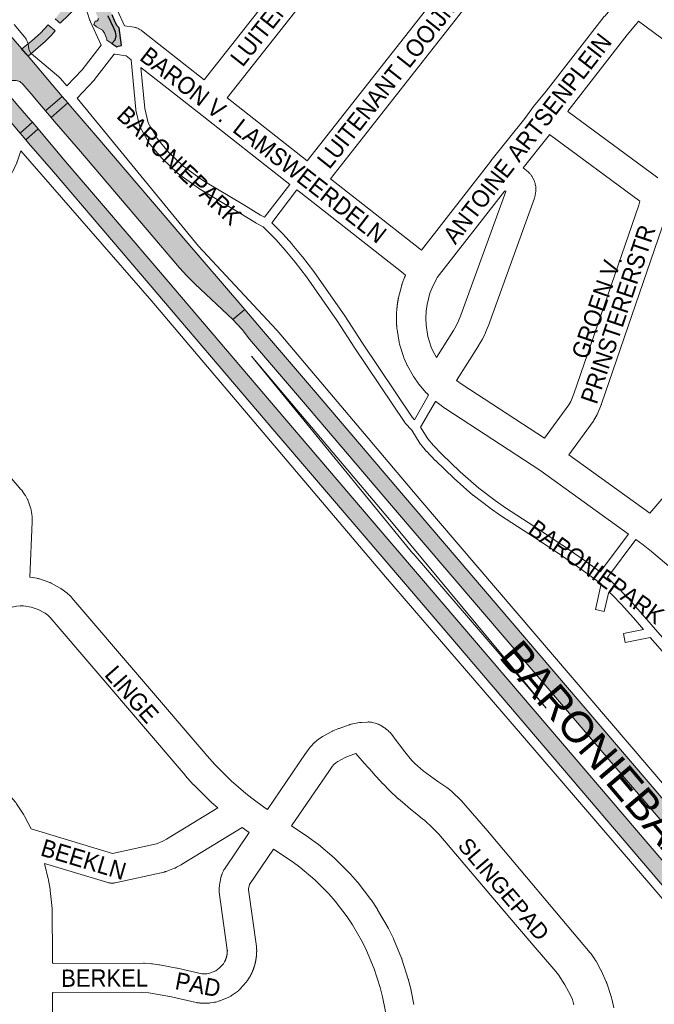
# Paper-space layout 'Layout1' of a CAD drawing. Header units: metres. Extents: x 123097 to 144122, y 392739 to 407589.
# Tile 139 of 256: x 131630 to 131912, y 395532 to 395970. Entities that reach past the tile are written whole.
import ezdxf
from ezdxf.enums import TextEntityAlignment as Align

# ---------------------------------------------------------------- set-up
doc = ezdxf.new("R2010")
doc.units = ezdxf.units.M
doc.header["$MEASUREMENT"] = 0
for name, color, linetype, lineweight in [('gs-anno-wegen algemeen tekst', 7, 'Continuous', 0), ('gs-knt-aanvullende hoofdweg', 7, 'Continuous', 0), ('gs-knt-fietspaden', 7, 'Continuous', 0), ('gs-knt-hoofdweg', 7, 'Continuous', 0), ('gs-knt-paden', 7, 'Continuous', 0), ('gs-knt-wegen algemeen', 7, 'Continuous', 0), ('gs-vlk-plantopografie wegen algemeen', 7, 'Continuous', 0), ('ir-ARC-asfalt-hoofdwegen-te inspecteren', 5, 'Continuous', 0), ('ir-ARC-fietspaden naastliggend- te inspecteren', 1, 'Continuous', 0)]:
    doc.layers.add(name, color=color, linetype=linetype, lineweight=lineweight)
doc.styles.add('Style-Arial', font='arial.ttf')

psp = doc.layouts.get("Layout1")

# ---------------------------------------------------------------- hatches: boundary and pattern name
at = {"layer": 'ir-ARC-asfalt-hoofdwegen-te inspecteren', "linetype": 'Continuous', "lineweight": 13}
for points in [[(131735.368, 396074.911), (131735.227, 396075.203), (131735.289, 396075.522), (131742.442, 396084.605), (131742.838, 396084.743), (131743.201, 396084.534), (131743.281, 396084.122), (131744.103, 396086.126), (131739.167, 396090.173), (131725.39, 396072.585), (131723.434, 396070.758), (131722.171, 396069.883), (131722.723, 396069.737), (131722.754, 396069.166), (131715.479, 396059.917), (131715.058, 396059.745), (131714.665, 396059.973), (131714.605, 396060.423), (131713.576, 396057.9), (131712.824, 396056.546), (131711.396, 396054.678), (131700.314, 396040.597), (131678.158, 396012.332), (131666.081, 395996.985), (131664.049, 395994.518), (131661.641, 395991.841), (131662.199, 395991.829), (131662.397, 395991.308), (131661.346, 395988.455), (131660.556, 395985.52), (131660.073, 395984.195), (131659.34, 395982.989), (131659.043, 395982.647), (131657.998, 395981.996), (131655.324, 395979.96), (131654.724, 395979.567), (131654.14, 395979.148), (131651.539, 395976.736), (131646.103, 395969.867), (131646.634, 395969.412), (131646.829, 395969.244), (131647.594, 395968.589), (131647.783, 395968.426), (131648.309, 395967.975), (131656.035, 395975.388), (131656.385, 395975.488), (131656.711, 395975.328), (131658.754, 395977.037), (131659.017, 395977.282), (131661.277, 395978.212), (131661.66, 395978.204), (131661.932, 395977.935), (131665.223, 395970.148), (131665.223, 395969.387), (131664.692, 395968.843), (131663.931, 395968.826), (131663.24, 395967.353), (131664.434, 395966.395), (131665.781, 395965.666), (131667.131, 395964.871), (131668.002, 395963.569), (131668.998, 395961.284), (131669.11, 395960.852), (131669.016, 395960.415), (131671.264, 395958.962), (131672.577, 395960.475), (131673.006, 395962.311), (131672.818, 395964.187), (131672.033, 395965.901), (131669.56, 395971.21), (131667.748, 395975.486), (131667.187, 395977.413), (131666.547, 395980.302), (131666.47, 395983.261), (131666.959, 395986.18), (131667.997, 395988.952), (131669.545, 395991.474), (131671.746, 395994.284), (131702.214, 396033.179), (131712.879, 396046.794), (131731.493, 396070.556), (131732.692, 396072.054), (131733.891, 396073.552), (131734.571, 396074.177)], [(131625.516, 395941.647), (131627.092, 395942.442), (131628.853, 395942.563), (131630.523, 395941.992), (131631.841, 395940.818), (131635.489, 395936.526), (131639.338, 395932.054), (131641.137, 395929.87), (131641.844, 395929.092), (131649.277, 395935.401), (131634.14, 395953.27), (131631.337, 395956.503), (131623.497, 395965.634), (131618.345, 395961.168), (131620.816, 395958.329), (131621.919, 395956.721), (131622.347, 395954.818), (131622.038, 395952.892), (131621.036, 395951.219), (131616.968, 395947.395), (131616.419, 395947.179), (131623.179, 395939.301), (131623.423, 395939.815)], [(131634.986, 395959.498), (131631.26, 395956.44), (131634.14, 395953.27), (131637.465, 395956.153), (131641.804, 395959.976), (131643.069, 395961.195), (131644.313, 395962.444), (131646.211, 395964.506), (131645.722, 395964.956), (131645.185, 395965.415), (131644.987, 395965.583), (131644.24, 395966.221), (131644.048, 395966.385), (131643.512, 395966.843), (131643.075, 395967.194), (131639.592, 395963.488), (131635.766, 395960.139)], [(131629.635, 395931.408), (131623.361, 395938.762), (131623.179, 395939.301), (131616.419, 395947.179), (131615.913, 395947.482), (131610.228, 395954.131), (131604.735, 395949.369), (131628.22, 395921.917), (131630.647, 395919.104), (131636.076, 395923.967), (131635.409, 395924.732)], [(131651.751, 395932.526), (131644.371, 395926.075), (131645.704, 395924.511), (131656.467, 395911.951), (131672.559, 395893.098), (131701.365, 395859.347), (131704.735, 395855.631), (131708.336, 395852.14), (131725.055, 395836.334), (131730.254, 395840.788), (131703.188, 395872.385), (131664.189, 395918.069), (131653.02, 395931.108)], [(131633.086, 395916.113), (131634.341, 395914.74), (131645.381, 395901.978), (131683.957, 395856.657), (131742.762, 395787.763), (131781.537, 395742.437), (131820.845, 395696.358), (131898.684, 395605.153), (131954.265, 395539.868), (131959.769, 395544.554), (131941.172, 395566.289), (131938.717, 395569.164), (131904.155, 395609.641), (131865.188, 395655.303), (131826.211, 395701.066), (131786.879, 395747.063), (131748.094, 395792.513), (131728.558, 395815.422), (131689.469, 395861.304), (131666.664, 395887.952), (131650.632, 395906.685), (131639.927, 395919.446), (131638.601, 395920.984)], [(131725.055, 395836.334), (131729.116, 395831.912), (131732.417, 395827.656), (131756.388, 395799.637), (131795.424, 395753.839), (131873.444, 395662.543), (131932.013, 395593.977), (131947.091, 395576.311), (131975.548, 395542.968), (132023.919, 395486.416), (132034.177, 395474.411), (132058.008, 395446.521), (132063.19, 395451.145), (132029.41, 395490.536), (131980.33, 395547.935), (131937.26, 395598.458), (131878.69, 395667.025), (131800.675, 395758.315), (131761.64, 395804.113), (131737.66, 395832.142), (131730.254, 395840.788)]]:
    psp.add_hatch(color=5, dxfattribs=at).paths.add_polyline_path(points, flags=0)
at = {"layer": 'ir-ARC-fietspaden naastliggend- te inspecteren', "linetype": 'Continuous', "lineweight": 30}
psp.add_hatch(color=1, dxfattribs=at).paths.add_polyline_path([(131669.545, 395991.474), (131667.997, 395988.952), (131666.959, 395986.18), (131666.47, 395983.261), (131666.547, 395980.302), (131667.187, 395977.413), (131667.748, 395975.486), (131669.56, 395971.21), (131672.033, 395965.901), (131672.818, 395964.187), (131673.006, 395962.311), (131672.577, 395960.475), (131671.264, 395958.962), (131673.512, 395957.509), (131674.104, 395957.755), (131675.583, 395958.08), (131674.601, 395965.823), (131673.578, 395966.912), (131672.868, 395968.227), (131672.792, 395968.44), (131671.421, 395971.702), (131669.249, 395976.871), (131668.91, 395977.952), (131668.664, 395979.045), (131668.502, 395980.154), (131668.357, 395981.655), (131668.332, 395983.163), (131668.491, 395984.673), (131668.801, 395986.16), (131669.163, 395987.225), (131669.631, 395988.247), (131670.158, 395989.234), (131670.758, 395990.179), (131673.813, 395994.12), (131677.253, 395998.534), (131678.999, 396000.775), (131728.943, 396064.457), (131731.341, 396067.472), (131733.826, 396070.684), (131734.994, 396071.919), (131736.359, 396072.933), (131737.829, 396073.869), (131739.18, 396074.969), (131739.656, 396075.43), (131738.339, 396076.636), (131737.324, 396075.751), (131735.977, 396074.814), (131735.656, 396074.761), (131735.368, 396074.911), (131734.571, 396074.177), (131733.891, 396073.552), (131732.692, 396072.054), (131731.493, 396070.556), (131712.879, 396046.794), (131702.214, 396033.179), (131671.746, 395994.284)], flags=0)

# ---------------------------------------------------------------- linework, layer by layer
at = {"layer": 'gs-knt-aanvullende hoofdweg', "color": 7, "linetype": 'Continuous', "flags": 128}
for points in [[(131584.107, 395674.952), (131628.436, 395622.198), (131628.638, 395621.946), (131628.83, 395621.686), (131629.01, 395621.417), (131632.173, 395616.479), (131632.338, 395616.208), (131632.492, 395615.93), (131635.472, 395610.275)], [(131641.419, 395594.891), (131643.116, 395588.049), (131643.178, 395587.78), (131643.229, 395587.509), (131643.916, 395583.498), (131643.958, 395583.224), (131643.99, 395582.948), (131644.768, 395574.848), (131644.792, 395574.525), (131644.792, 395574.512), (131644.801, 395574.201), (131644.802, 395574.176), (131644.998, 395553.293), (131644.998, 395553.211), (131644.994, 395550.581)], [(131644.971, 395537.557), (131644.974, 395435.827)]]:
    psp.add_lwpolyline(points, dxfattribs=at)
at = {"layer": 'gs-knt-fietspaden', "color": 7, "linetype": 'Continuous', "flags": 128}
for points in [[(131651.342, 395940.111), (131658.194, 395947.313), (131666.505, 395958.15)], [(131672.338, 395954.222), (131672.296, 395954.166), (131663.651, 395942.893), (131663.574, 395942.796), (131663.493, 395942.701), (131663.409, 395942.61), (131655.892, 395934.709)], [(131630.951, 395911.354), (131629.254, 395906.332), (131629.199, 395906.18), (131629.137, 395906.031), (131628.018, 395903.512), (131627.964, 395903.396), (131627.906, 395903.283), (131626.607, 395900.852), (131626.544, 395900.741), (131626.523, 395900.705), (131626.512, 395900.686), (131626.501, 395900.668), (131626.478, 395900.632), (131626.409, 395900.525), (131623.3, 395895.977), (131623.226, 395895.873), (131623.149, 395895.772), (131569.27, 395828.072)]]:
    psp.add_lwpolyline(points, dxfattribs=at)
at = {"layer": 'gs-knt-hoofdweg', "color": 7, "linetype": 'Continuous', "flags": 128}
for points in [[(131627.94, 395967.43), (131632.557, 395961.869), (131632.798, 395961.563), (131633.025, 395961.246), (131633.235, 395960.918), (131633.43, 395960.58), (131633.608, 395960.234), (131633.769, 395959.879), (131633.912, 395959.516), (131634.037, 395959.147), (131634.145, 395958.773), (131634.234, 395958.393), (131634.305, 395958.01), (131634.356, 395957.624), (131634.389, 395957.236), (131634.403, 395956.846), (131634.399, 395956.459), (131635.313, 395954.502), (131635.647, 395954.306), (131635.974, 395954.092), (131636.29, 395953.862), (131636.595, 395953.617), (131647.598, 395944.316), (131647.838, 395944.105), (131648.069, 395943.884), (131648.292, 395943.655), (131648.505, 395943.416), (131651.342, 395940.111)], [(131655.892, 395934.709), (131709.792, 395868.968), (131744.336, 395831.882), (131744.597, 395831.589), (131808.365, 395756.021), (131959.343, 395579.464), (132073.385, 395448.407), (132073.611, 395448.135), (132073.824, 395447.854), (132074.026, 395447.564), (132074.214, 395447.264), (132074.389, 395446.957), (132074.55, 395446.643), (132074.697, 395446.321), (132074.83, 395445.994), (132076.565, 395441.427)], [(132012.799, 395462.61), (131998.95, 395482.274), (131852.708, 395652.608), (131792.783, 395722.152), (131792.742, 395722.2), (131688.972, 395844.544), (131630.951, 395911.354)], [(131804.941, 395732.583), (131864.108, 395663.919), (131796.172, 395745.629), (131796.138, 395745.669), (131733.332, 395820.097), (131804.936, 395732.589), (131804.939, 395732.587), (131804.941, 395732.583)]]:
    psp.add_lwpolyline(points, dxfattribs=at)
at = {"layer": 'gs-knt-paden', "color": 7, "linetype": 'Continuous', "flags": 128}
psp.add_lwpolyline([(131917.921, 395686.533), (131910.239, 395695.245), (131899.092, 395693.007, -0.3704342), (131899.081, 395693.014), (131898.293, 395696.938, -0.3704369), (131898.301, 395696.949), (131907.203, 395698.736), (131902.722, 395703.91), (131897.271, 395710.096), (131893.549, 395713.928), (131891.828, 395715.541), (131889.834, 395706.751, -0.3690424), (131889.823, 395706.744), (131885.921, 395707.629, -0.369038), (131885.914, 395707.64), (131888.494, 395719.019), (131887.307, 395719.937), (131878.106, 395726.526), (131868.937, 395732.945), (131858.808, 395739.64), (131843.831, 395749.417), (131843.778, 395749.453), (131839.122, 395752.708), (131839.056, 395752.756), (131831.659, 395758.392), (131831.604, 395758.436), (131831.551, 395758.481), (131823.2, 395765.816), (131823.139, 395765.872), (131814.901, 395773.741), (131814.865, 395773.776), (131814.83, 395773.811), (131811.073, 395777.777), (131811.037, 395777.815), (131811.003, 395777.855), (131808.358, 395780.956), (131808.31, 395781.014), (131808.264, 395781.075), (131808.22, 395781.137), (131808.179, 395781.2), (131804.375, 395787.33), (131801.507, 395790.349), (131801.449, 395790.412), (131801.394, 395790.478), (131801.342, 395790.546), (131801.293, 395790.616), (131779.164, 395823.716), (131779.15, 395823.737), (131771.344, 395835.742), (131757.645, 395855.3), (131752.667, 395861.805), (131748.226, 395867.155), (131744.175, 395871.771), (131738.489, 395877.584), (131735.315, 395879.174), (131735.236, 395879.216), (131735.159, 395879.261), (131727.717, 395883.857), (131709.88, 395894.598), (131709.814, 395894.64), (131709.749, 395894.684), (131700.48, 395901.299), (131700.405, 395901.355), (131700.332, 395901.415), (131700.263, 395901.479), (131693.609, 395907.809), (131693.558, 395907.86), (131693.508, 395907.913), (131693.46, 395907.967), (131688.148, 395914.249), (131688.098, 395914.311), (131688.051, 395914.374), (131688.006, 395914.439), (131687.964, 395914.506), (131687.924, 395914.574), (131683.788, 395922.057), (131683.746, 395922.136), (131683.708, 395922.218), (131683.673, 395922.302), (131683.643, 395922.386), (131683.616, 395922.472), (131683.593, 395922.56), (131681.971, 395929.315), (131681.95, 395929.409), (131681.935, 395929.503), (131681.924, 395929.599), (131679.875, 395951.727)], format="xyb", dxfattribs=at)
for points in [[(131684.229, 395948.305), (131685.913, 395930.113), (131687.438, 395923.763), (131691.346, 395916.693), (131696.459, 395910.646), (131702.931, 395904.489), (131712.021, 395898.002), (131729.801, 395887.295), (131729.82, 395887.283), (131737.195, 395882.728)], [(131737.195, 395882.728), (131739.101, 395881.773), (131750.253, 395896.412)], [(131753.414, 395893.927), (131742.342, 395879.394), (131747.087, 395874.544), (131747.124, 395874.504), (131747.161, 395874.464), (131751.266, 395869.786), (131751.302, 395869.744), (131755.786, 395864.342), (131755.835, 395864.28), (131760.863, 395857.709), (131760.913, 395857.641), (131774.656, 395838.02), (131774.695, 395837.963), (131782.513, 395825.94), (131804.539, 395792.993), (131805.578, 395791.9), (131811.878, 395802.819)], [(131814.929, 395800.063), (131808.316, 395788.603), (131811.515, 395783.449), (131814.027, 395780.503), (131817.714, 395776.613), (131825.885, 395768.808), (131834.151, 395761.547), (131841.459, 395755.979), (131846.055, 395752.766), (131861.011, 395743.003), (131871.176, 395736.284), (131871.221, 395736.254), (131880.42, 395729.812), (131880.437, 395729.8), (131888.069, 395724.336), (131900.522, 395741.159)], [(131903.78, 395738.805), (131891.293, 395721.934), (131893.844, 395719.16), (131896.332, 395716.83), (131896.4, 395716.763), (131900.189, 395712.861), (131900.255, 395712.79), (131905.744, 395706.561), (131905.755, 395706.548), (131912.494, 395698.767), (131920.917, 395689.213), (131926.902, 395682.809), (131930.127, 395679.796), (131936.911, 395674.401), (131946.517, 395667.311), (131962.011, 395655.761), (131965.359, 395653.773), (131967.956, 395654.527), (131981.94, 395664.846)]]:
    psp.add_lwpolyline(points, dxfattribs=at)
at = {"layer": 'gs-knt-wegen algemeen', "color": 7, "linetype": 'Continuous', "flags": 128}
for points in [[(131712.312, 395942.79), (131798.223, 396051.959), (131798.417, 396052.193), (131798.621, 396052.418), (131798.761, 396052.559)], [(131809.163, 396044.375), (131808.078, 396043.428), (131722.548, 395934.745)], [(131758.018, 395906.869), (131844.346, 396016.856)], [(131854.593, 396008.824), (131768.263, 395898.834)], [(131666.505, 395958.15), (131661.854, 395968.539), (131661.763, 395968.754), (131661.679, 395968.971), (131661.603, 395969.192), (131659.526, 395975.601)], [(131808.761, 395867.125), (131839.465, 395906.728), (131839.526, 395906.805), (131839.53, 395906.81), (131854.607, 395925.621), (131858.926, 395931.531), (131858.969, 395931.586), (131859.057, 395931.7), (131859.131, 395931.796), (131859.19, 395931.867), (131864.091, 395937.724), (131889.802, 395970.863), (131889.996, 395971.101), (131893.877, 395975.643), (131894.798, 395976.852)], [(131673.881, 395973.539), (131676.928, 395966.731)], [(131676.928, 395966.731), (131681.151, 395966.148), (131681.458, 395966.098), (131681.762, 395966.033), (131682.063, 395965.954), (131682.359, 395965.861), (131682.651, 395965.754), (131682.938, 395965.633), (131683.218, 395965.498), (131683.491, 395965.351), (131683.757, 395965.19), (131684.015, 395965.017), (131684.265, 395964.831), (131685.248, 395964.064), (131712.312, 395942.79)], [(131905.018, 395968.782), (131904.123, 395967.608), (131904.011, 395967.464), (131903.894, 395967.324), (131899.994, 395962.76), (131874.304, 395929.647), (131874.153, 395929.46), (131873.614, 395928.816)], [(131964.449, 395924.973), (131905.018, 395968.782)], [(131679.875, 395951.727), (131677.631, 395953.49), (131672.61, 395954.184), (131672.338, 395954.222)], [(131750.253, 395896.412), (131709.381, 395928.534), (131684.229, 395948.305)], [(131722.548, 395934.745), (131758.018, 395906.869)], [(131873.614, 395928.816), (131913.593, 395899.292)], [(131865.577, 395918.566), (131865.033, 395917.821), (131864.857, 395917.592), (131853.765, 395903.753), (131855.978, 395901.983), (131856.2, 395901.797), (131856.413, 395901.602), (131856.618, 395901.398), (131856.813, 395901.184), (131856.998, 395900.962), (131857.173, 395900.733), (131857.339, 395900.495), (131857.493, 395900.251), (131857.636, 395900), (131858.533, 395898.343), (131858.668, 395898.081), (131858.79, 395897.813), (131858.9, 395897.54), (131858.998, 395897.261), (131859.083, 395896.979), (131859.155, 395896.693), (131859.215, 395896.405), (131859.384, 395895.472), (131859.43, 395895.182), (131859.462, 395894.89), (131859.482, 395894.596), (131859.488, 395894.302), (131859.481, 395894.008), (131859.461, 395893.718), (131859.461, 395893.715), (131859.46, 395893.711)], [(131863.298, 395783.743), (131874.102, 395798.486), (131874.937, 395799.964), (131876.377, 395803.354), (131905.088, 395887.139), (131905.655, 395888.969), (131865.577, 395918.566)], [(131768.263, 395898.834), (131807.953, 395867.775), (131808.023, 395867.72), (131808.761, 395867.125)], [(131801.674, 395856.116), (131799.894, 395857.549), (131755.105, 395892.598), (131755.094, 395892.607), (131753.414, 395893.927)], [(131815.333, 395819.596), (131822.884, 395831.522), (131824.138, 395833.665), (131825.183, 395835.782), (131826.186, 395838.256), (131846.081, 395893.227), (131845.705, 395893.527), (131815.666, 395854.985)], [(131859.46, 395893.711), (131859.427, 395893.423), (131859.17, 395891.557), (131859.127, 395891.286), (131859.073, 395891.018), (131859.007, 395890.752), (131858.93, 395890.489), (131858.842, 395890.23), (131838.386, 395833.708), (131838.298, 395833.478), (131837.159, 395830.669), (131837.065, 395830.45), (131836.964, 395830.234), (131835.712, 395827.697), (131835.606, 395827.492), (131835.494, 395827.292), (131834.066, 395824.85), (131833.946, 395824.653), (131824.26, 395809.358)], [(131909.979, 395750.389), (131923.26, 395765.793), (131925.44, 395768.832), (131926.14, 395770.153), (131926.897, 395771.968), (131957.554, 395856.797), (131957.6, 395856.917), (131957.683, 395857.124), (131957.745, 395857.268), (131961.292, 395865.107), (131961.416, 395865.365), (131961.55, 395865.617), (131965.934, 395873.403), (131966.064, 395873.623), (131966.202, 395873.838), (131967.775, 395876.181)], [(131811.878, 395802.819), (131811.185, 395803.507), (131811.009, 395803.691), (131810.967, 395803.736), (131810.838, 395803.881), (131807.58, 395807.67), (131807.383, 395807.91), (131807.198, 395808.159), (131805.541, 395810.506), (131805.413, 395810.694), (131805.293, 395810.885), (131805.179, 395811.081), (131802.373, 395816.093), (131802.266, 395816.292), (131802.165, 395816.495), (131802.072, 395816.702), (131800.937, 395819.342), (131800.851, 395819.551), (131800.773, 395819.764), (131800.702, 395819.979), (131798.996, 395825.463), (131798.913, 395825.753), (131798.844, 395826.047), (131798.788, 395826.344), (131797.859, 395832.012), (131797.826, 395832.236), (131797.801, 395832.46), (131797.788, 395832.598), (131797.776, 395832.737), (131797.764, 395832.875), (131797.753, 395833.013), (131797.742, 395833.152), (131797.731, 395833.29), (131797.721, 395833.429), (131797.711, 395833.567), (131797.702, 395833.706), (131797.692, 395833.844), (131797.684, 395833.983), (131797.676, 395834.121), (131797.668, 395834.26), (131797.66, 395834.399), (131797.653, 395834.537), (131797.647, 395834.676), (131797.64, 395834.815), (131797.634, 395834.953), (131797.629, 395835.092), (131797.624, 395835.231), (131797.619, 395835.369), (131797.615, 395835.508), (131797.611, 395835.647), (131797.608, 395835.786), (131797.605, 395835.925), (131797.602, 395836.063), (131797.6, 395836.202), (131797.598, 395836.341), (131797.597, 395836.48), (131797.596, 395836.619), (131797.595, 395836.882), (131797.595, 395836.899), (131797.596, 395837.173), (131797.598, 395837.449), (131797.602, 395837.726), (131797.608, 395838.002), (131797.615, 395838.279), (131797.624, 395838.555), (131797.634, 395838.832), (131797.646, 395839.108), (131797.66, 395839.384), (131797.675, 395839.66), (131797.692, 395839.936), (131797.71, 395840.212), (131797.73, 395840.488), (131797.752, 395840.764), (131797.775, 395841.039), (131797.8, 395841.315), (131797.814, 395841.467), (131797.828, 395841.605), (131797.842, 395841.743), (131797.856, 395841.881), (131797.871, 395842.018), (131797.886, 395842.156), (131797.901, 395842.294), (131797.917, 395842.431), (131797.933, 395842.569), (131797.95, 395842.706), (131797.967, 395842.843), (131797.984, 395842.981), (131798.002, 395843.118), (131798.02, 395843.255), (131798.039, 395843.392), (131798.058, 395843.529), (131798.077, 395843.667), (131798.097, 395843.804), (131798.117, 395843.941), (131798.138, 395844.077), (131798.159, 395844.214), (131798.18, 395844.351), (131798.202, 395844.488), (131798.224, 395844.624), (131798.247, 395844.761), (131798.27, 395844.897), (131798.293, 395845.034), (131798.317, 395845.17), (131798.341, 395845.307), (131798.366, 395845.443), (131798.391, 395845.579), (131798.416, 395845.715), (131798.462, 395845.936), (131798.515, 395846.156), (131799.964, 395851.713), (131800.025, 395851.931), (131800.093, 395852.147), (131800.169, 395852.36), (131801.18, 395855.05), (131801.264, 395855.261), (131801.354, 395855.468), (131801.452, 395855.673), (131801.674, 395856.116)], [(131815.664, 395854.981), (131815.381, 395854.414), (131813.248, 395850.151), (131812.477, 395848.098), (131811.173, 395843.099), (131810.758, 395840.044), (131810.615, 395836.965), (131810.746, 395833.885), (131811.563, 395828.898), (131813.033, 395824.172), (131813.9, 395822.157), (131815.333, 395819.596)], [(131815.666, 395854.985), (131815.664, 395854.981)], [(131815.666, 395854.985), (131815.664, 395854.981)], [(131824.26, 395809.358), (131826.742, 395807.533), (131863.298, 395783.743)], [(131900.522, 395741.159), (131861.225, 395769.558), (131819.484, 395796.722), (131819.329, 395796.826), (131819.178, 395796.934), (131815.069, 395799.956), (131814.929, 395800.063)], [(131603.447, 395793.141), (131630.976, 395760.964), (131631.136, 395760.769), (131631.289, 395760.567), (131632.589, 395758.784), (131632.759, 395758.54), (131632.918, 395758.288), (131633.064, 395758.029), (131633.861, 395756.545), (131633.993, 395756.287), (131634.112, 395756.023), (131634.22, 395755.754), (131634.316, 395755.48), (131635.357, 395752.282), (131635.441, 395752.005), (131635.512, 395751.725), (131635.57, 395751.441), (131635.616, 395751.156), (131635.846, 395749.487), (131635.876, 395749.23), (131635.896, 395748.972), (131635.906, 395748.714), (131635.936, 395747.03), (131635.936, 395746.837), (131635.931, 395746.645), (131634.911, 395721.998)], [(131874.034, 395776.366), (131909.979, 395750.389)], [(131981.94, 395664.846), (131953.398, 395696.245), (131949.409, 395700.375), (131944.543, 395704.8), (131910.755, 395733.456), (131907.057, 395736.437), (131903.78, 395738.805)], [(131634.911, 395721.998), (131638.019, 395721.532), (131638.306, 395721.482), (131638.591, 395721.42), (131638.873, 395721.344), (131639.15, 395721.257), (131643.379, 395719.818), (131643.652, 395719.718), (131643.92, 395719.606), (131644.183, 395719.482), (131644.441, 395719.347), (131648.346, 395717.179), (131648.597, 395717.032), (131648.842, 395716.874), (131649.079, 395716.705), (131650.868, 395715.37), (131650.871, 395715.368), (131650.873, 395715.366)], [(131650.873, 395715.366), (131651.101, 395715.188), (131651.322, 395714.998), (131652.988, 395713.506), (131653.198, 395713.309), (131653.4, 395713.102), (131653.592, 395712.887), (131713.638, 395642.62), (131717.022, 395638.844), (131724.284, 395631.607), (131730.758, 395625.99), (131733.416, 395623.883), (131739.206, 395619.649), (131740.302, 395618.898)], [(131718.329, 395619.536), (131715.582, 395621.92), (131715.415, 395622.07), (131715.253, 395622.226), (131707.702, 395629.751), (131707.573, 395629.882), (131707.449, 395630.017), (131703.891, 395633.987), (131703.79, 395634.103), (131643.976, 395704.099), (131642.851, 395705.107), (131641.644, 395706.008), (131638.631, 395707.68), (131635.509, 395708.743), (131632.102, 395709.254), (131630.598, 395709.276), (131629.06, 395709.16), (131625.693, 395708.442), (131622.505, 395707.133), (131621.268, 395706.42), (131618.961, 395704.71), (131607.104, 395694.58), (131584.107, 395674.952)], [(131740.302, 395618.898), (131757.166, 395643.691), (131757.35, 395643.947), (131758.875, 395645.971), (131759.023, 395646.16), (131759.179, 395646.344), (131760.309, 395647.634), (131760.46, 395647.801), (131760.618, 395647.962), (131760.781, 395648.119), (131762.2, 395649.433), (131762.419, 395649.626), (131762.646, 395649.81), (131762.882, 395649.984), (131764.38, 395651.036), (131764.608, 395651.189), (131764.843, 395651.333), (131765.084, 395651.466), (131768.973, 395653.517), (131769.19, 395653.627), (131769.41, 395653.728), (131771.645, 395654.701), (131771.873, 395654.795), (131772.104, 395654.88), (131776.683, 395656.473)], [(131776.683, 395656.473), (131776.687, 395656.475), (131776.691, 395656.476)], [(131776.683, 395656.473), (131776.687, 395656.475), (131776.691, 395656.476)], [(131776.691, 395656.476), (131776.825, 395656.52), (131776.967, 395656.565), (131777.13, 395656.61), (131777.273, 395656.648), (131777.568, 395656.714), (131781.21, 395657.432), (131781.496, 395657.482), (131781.784, 395657.519), (131782.074, 395657.543), (131784.803, 395657.709), (131785.102, 395657.72), (131785.402, 395657.718), (131785.702, 395657.701), (131786, 395657.671), (131786.297, 395657.628), (131786.591, 395657.57), (131786.882, 395657.499), (131788.79, 395656.988), (131789.063, 395656.909), (131789.333, 395656.817), (131789.598, 395656.714), (131789.858, 395656.6), (131790.113, 395656.474), (131790.363, 395656.337), (131790.606, 395656.189), (131792.303, 395655.107), (131792.551, 395654.941), (131792.79, 395654.764), (131793.022, 395654.576)], [(131793.022, 395654.576), (131794.028, 395653.72), (131794.224, 395653.546), (131794.413, 395653.364), (131794.595, 395653.175), (131794.769, 395652.978), (131795.97, 395651.565), (131796.093, 395651.417), (131796.211, 395651.265), (131801.376, 395644.404), (131803.756, 395641.439), (131804.52, 395640.492), (131805.708, 395639.325), (131809.498, 395636.097), (131816.024, 395631.308), (131819.898, 395628.69), (131820.157, 395628.506), (131820.406, 395628.309), (131822.239, 395626.791), (131822.453, 395626.605), (131822.658, 395626.411), (131826.098, 395623.016), (131826.267, 395622.842), (131826.43, 395622.662), (131837.137, 395610.387), (131837.209, 395610.303), (131883.567, 395555.285), (131883.755, 395555.051), (131883.932, 395554.808), (131885.824, 395552.089), (131885.952, 395551.898), (131886.073, 395551.703), (131886.187, 395551.503), (131888.199, 395547.837), (131888.317, 395547.612), (131888.425, 395547.383), (131890.664, 395542.425), (131890.757, 395542.207), (131890.843, 395541.986), (131890.921, 395541.761), (131893.008, 395535.346), (131893.086, 395535.087), (131893.153, 395534.825), (131894.102, 395530.8)], [(131779.646, 395643.719), (131776.617, 395642.665), (131774.832, 395641.888), (131771.524, 395640.143), (131770.724, 395639.581), (131769.876, 395638.796), (131769.128, 395637.943), (131767.843, 395636.237), (131751.078, 395611.59)], [(131635.472, 395610.275), (131671.664, 395599.394), (131691.186, 395603.693), (131693.997, 395604.771), (131695.521, 395605.637), (131718.329, 395619.536)], [(131729.142, 395610.879), (131702.212, 395594.467), (131702.041, 395594.367), (131700.004, 395593.209), (131699.789, 395593.091), (131699.569, 395592.982), (131699.345, 395592.882), (131699.117, 395592.789), (131695.392, 395591.361), (131695.164, 395591.279), (131694.932, 395591.205), (131694.698, 395591.139), (131694.462, 395591.082), (131672.811, 395586.314), (131672.516, 395586.256), (131672.218, 395586.212), (131671.918, 395586.182), (131671.618, 395586.165), (131671.317, 395586.163), (131671.016, 395586.174), (131670.716, 395586.199), (131670.417, 395586.238), (131670.121, 395586.291), (131669.827, 395586.358), (131669.537, 395586.438), (131641.419, 395594.891)], [(131732.259, 395608.626), (131729.142, 395610.879)], [(131751.078, 395611.59), (131758.667, 395606.486), (131758.903, 395606.32), (131762.626, 395603.569), (131762.793, 395603.441), (131762.957, 395603.307), (131770.03, 395597.335), (131770.241, 395597.149), (131770.443, 395596.954), (131776.975, 395590.394), (131777.121, 395590.242), (131777.262, 395590.086), (131780.309, 395586.601), (131780.445, 395586.44), (131780.576, 395586.275), (131786.205, 395578.926), (131786.331, 395578.756), (131786.451, 395578.582), (131789.022, 395574.732), (131789.136, 395574.555), (131789.244, 395574.374), (131793.876, 395566.359), (131793.979, 395566.175), (131794.076, 395565.988), (131796.128, 395561.837), (131796.218, 395561.647), (131796.302, 395561.454), (131799.859, 395552.907), (131799.962, 395552.646), (131800.053, 395552.38), (131802.859, 395543.558), (131802.919, 395543.357), (131802.973, 395543.153), (131804.088, 395538.66), (131804.157, 395538.351), (131805.358, 395532.258)], [(131644.994, 395550.581), (131645.626, 395550.563), (131685.316, 395550.656), (131685.59, 395550.651), (131685.863, 395550.634), (131688.899, 395550.385), (131689.087, 395550.367), (131689.274, 395550.344), (131692.217, 395549.929), (131692.497, 395549.884), (131700.204, 395548.455), (131700.449, 395548.405), (131711.292, 395545.96), (131711.559, 395545.922), (131713.495, 395545.93), (131714.261, 395546.043), (131715.128, 395546.286), (131717.47, 395547.306), (131718.998, 395548.361), (131720.783, 395550.408), (131721.347, 395551.268), (131721.385, 395551.343), (131721.423, 395551.418), (131721.461, 395551.495), (131721.498, 395551.571), (131721.535, 395551.648), (131721.57, 395551.724), (131721.605, 395551.802), (131721.64, 395551.879), (131721.674, 395551.957), (131721.707, 395552.035), (131721.74, 395552.113), (131721.772, 395552.191), (131721.804, 395552.27), (131721.834, 395552.349), (131721.865, 395552.429), (131721.894, 395552.508), (131721.923, 395552.588), (131721.951, 395552.668), (131721.979, 395552.748), (131722.006, 395552.828), (131722.033, 395552.909), (131722.058, 395552.99), (131722.084, 395553.071), (131722.108, 395553.152), (131722.132, 395553.234), (131722.155, 395553.315), (131722.178, 395553.397), (131722.199, 395553.479), (131722.221, 395553.561), (131722.241, 395553.643), (131722.261, 395553.726), (131722.28, 395553.808), (131722.299, 395553.891), (131722.317, 395553.974), (131722.334, 395554.057), (131722.351, 395554.14), (131722.367, 395554.223), (131722.382, 395554.307), (131722.397, 395554.39), (131722.411, 395554.474), (131722.424, 395554.558), (131722.437, 395554.642), (131722.449, 395554.726), (131722.46, 395554.81), (131722.471, 395554.894), (131722.481, 395554.978), (131722.49, 395555.062), (131722.499, 395555.147), (131722.507, 395555.231), (131722.515, 395555.316), (131722.521, 395555.4), (131722.527, 395555.485), (131722.533, 395555.57), (131722.537, 395555.654), (131722.541, 395555.739), (131722.544, 395555.824), (131722.547, 395555.909), (131722.549, 395555.993), (131722.55, 395556.078), (131722.551, 395556.163), (131722.551, 395556.248), (131722.55, 395556.332), (131722.549, 395556.417), (131722.547, 395556.501), (131718.957, 395582.143), (131718.922, 395582.442), (131718.901, 395582.743), (131718.894, 395583.045), (131718.901, 395583.347), (131718.922, 395583.648), (131719.078, 395585.326), (131719.108, 395585.592), (131719.149, 395585.856), (131719.201, 395586.119), (131719.883, 395589.226), (131719.945, 395589.481), (131720.017, 395589.734), (131720.098, 395589.983), (131720.19, 395590.229), (131720.292, 395590.471), (131720.664, 395591.309), (131720.787, 395591.57), (131720.921, 395591.825), (131721.066, 395592.074), (131721.222, 395592.316), (131732.259, 395608.626)], [(131743.031, 395601.312), (131732.427, 395585.642), (131732.005, 395583.72), (131731.956, 395583.197), (131735.485, 395557.991), (131735.518, 395557.709), (131735.539, 395557.426), (131735.544, 395557.323), (131735.549, 395557.221), (131735.553, 395557.118), (131735.557, 395557.017), (131735.56, 395556.914), (131735.563, 395556.812), (131735.566, 395556.709), (131735.567, 395556.608), (131735.569, 395556.505), (131735.57, 395556.402), (131735.571, 395556.3), (131735.571, 395556.198), (131735.571, 395556.096), (131735.57, 395555.993), (131735.569, 395555.89), (131735.567, 395555.789), (131735.565, 395555.686), (131735.563, 395555.584), (131735.56, 395555.481), (131735.557, 395555.38), (131735.553, 395555.277), (131735.549, 395555.175), (131735.544, 395555.072), (131735.539, 395554.971), (131735.534, 395554.868), (131735.528, 395554.766), (131735.521, 395554.663), (131735.515, 395554.562), (131735.507, 395554.46), (131735.499, 395554.358), (131735.491, 395554.255), (131735.483, 395554.154), (131735.474, 395554.052), (131735.464, 395553.95), (131735.454, 395553.848), (131735.444, 395553.747), (131735.433, 395553.645), (131735.422, 395553.543), (131735.41, 395553.441), (131735.398, 395553.34), (131735.386, 395553.238), (131735.373, 395553.136), (131735.359, 395553.034), (131735.345, 395552.934), (131735.331, 395552.832), (131735.316, 395552.731), (131735.301, 395552.629), (131735.285, 395552.529), (131735.269, 395552.428), (131735.253, 395552.326), (131735.236, 395552.225), (131735.219, 395552.125), (131735.201, 395552.024), (131735.182, 395551.923), (131735.164, 395551.822), (131735.145, 395551.722), (131735.125, 395551.622), (131735.105, 395551.521), (131735.085, 395551.42), (131735.064, 395551.321), (131735.043, 395551.221), (131735.021, 395551.12), (131734.999, 395551.02), (131734.976, 395550.921), (131734.953, 395550.821), (131734.93, 395550.721), (131734.906, 395550.622), (131734.882, 395550.523), (131734.857, 395550.423), (131734.832, 395550.324), (131734.806, 395550.225), (131734.78, 395550.126), (131734.754, 395550.027), (131734.727, 395549.928), (131734.7, 395549.829), (131734.672, 395549.732), (131734.644, 395549.633), (131734.615, 395549.534), (131734.586, 395549.436), (131734.557, 395549.339), (131734.527, 395549.241), (131734.497, 395549.143), (131734.466, 395549.045), (131734.436, 395548.948), (131734.404, 395548.85), (131734.372, 395548.753), (131734.339, 395548.656), (131734.307, 395548.559), (131734.274, 395548.462), (131734.24, 395548.365), (131734.206, 395548.269), (131734.172, 395548.173), (131734.137, 395548.076), (131734.101, 395547.98), (131734.066, 395547.884), (131734.03, 395547.789), (131733.993, 395547.693), (131733.956, 395547.597), (131733.919, 395547.502), (131733.881, 395547.407), (131733.843, 395547.312), (131733.805, 395547.217), (131733.766, 395547.122), (131733.726, 395547.029), (131733.687, 395546.934), (131733.646, 395546.84), (131733.606, 395546.746), (131733.565, 395546.652), (131733.523, 395546.559), (131733.482, 395546.465), (131733.439, 395546.371), (131733.397, 395546.279), (131733.354, 395546.186), (131733.31, 395546.093), (131733.266, 395546), (131733.223, 395545.909), (131733.178, 395545.817), (131733.133, 395545.724), (131733.087, 395545.632), (131733.042, 395545.542), (131732.995, 395545.45), (131732.949, 395545.359), (131732.902, 395545.267), (131732.855, 395545.178), (131732.807, 395545.087), (131732.759, 395544.996), (131732.71, 395544.906), (131732.661, 395544.817), (131732.532, 395544.591), (131732.394, 395544.371), (131731.426, 395542.895), (131731.257, 395542.65), (131731.078, 395542.414), (131730.888, 395542.186), (131728.274, 395539.189), (131728.092, 395538.989), (131727.902, 395538.797), (131727.704, 395538.613), (131727.499, 395538.437), (131727.287, 395538.27), (131727.068, 395538.112), (131724.349, 395536.233), (131724.085, 395536.061), (131723.813, 395535.901), (131723.534, 395535.754), (131723.248, 395535.621), (131719.916, 395534.17), (131719.641, 395534.058), (131719.361, 395533.958), (131719.076, 395533.871), (131717.38, 395533.395), (131717.113, 395533.326), (131716.843, 395533.269), (131716.57, 395533.223), (131714.935, 395532.982), (131714.629, 395532.944), (131714.322, 395532.921), (131714.013, 395532.912), (131711.138, 395532.9), (131710.822, 395532.906), (131710.506, 395532.928), (131710.192, 395532.965), (131709.196, 395533.107), (131708.939, 395533.149), (131708.683, 395533.201), (131697.707, 395535.676), (131690.263, 395537.056), (131687.647, 395537.424), (131685.072, 395537.635), (131645.556, 395537.543), (131645.355, 395537.546), (131644.971, 395537.557)], [(131792.797, 395498.96), (131792.94, 395499.842), (131793.438, 395504.057), (131793.896, 395512.814), (131793.841, 395516.986), (131793.156, 395525.728), (131792.552, 395529.903), (131791.414, 395535.678), (131790.387, 395539.812), (131787.731, 395548.164), (131784.363, 395556.256), (131782.498, 395560.027), (131778.077, 395567.677), (131775.74, 395571.176), (131770.368, 395578.19), (131767.599, 395581.357), (131761.415, 395587.568), (131754.718, 395593.223), (131751.281, 395595.763), (131743.031, 395601.312)]]:
    psp.add_lwpolyline(points, dxfattribs=at)
psp.add_lwpolyline([(131967.775, 395876.181), (131954.51, 395885.945), (131953.101, 395884.021, -0.3845538), (131953.087, 395884.019), (131942.601, 395891.705, -0.3845598), (131942.599, 395891.718), (131944.025, 395893.664), (131932.065, 395902.468), (131917.115, 395882.072), (131888.618, 395798.914), (131888.539, 395798.695), (131888.452, 395798.479), (131886.778, 395794.537), (131886.678, 395794.314), (131886.57, 395794.095), (131886.454, 395793.88), (131885.249, 395791.747), (131885.119, 395791.526), (131884.979, 395791.311), (131884.832, 395791.101), (131874.034, 395776.366)], format="xyb", dxfattribs=at)
at = {"layer": 'gs-vlk-plantopografie wegen algemeen', "color": 7, "linetype": 'Continuous', "flags": 128}
for points in [[(131630.951, 395911.354), (131629.254, 395906.332), (131629.199, 395906.18), (131629.137, 395906.031), (131628.018, 395903.512), (131627.964, 395903.396), (131627.906, 395903.283), (131626.607, 395900.852), (131626.544, 395900.741), (131626.523, 395900.705), (131626.512, 395900.686), (131626.501, 395900.668), (131626.478, 395900.632), (131626.409, 395900.525), (131623.3, 395895.977), (131623.226, 395895.873), (131623.149, 395895.772), (131569.27, 395828.072)], [(131876.319, 395532.155), (131875.67, 395534.452), (131874.856, 395536.411), (131873.994, 395538.066), (131872.268, 395541.053), (131869.471, 395545.417), (131868.255, 395546.882), (131858.281, 395558.618), (131858.278, 395558.621), (131851.346, 395566.747), (131841.979, 395577.8), (131816.371, 395607.933), (131816.368, 395607.936), (131813.583, 395610.712), (131813.573, 395610.721), (131813.562, 395610.732), (131810.164, 395613.962), (131810.158, 395613.967), (131810.153, 395613.971), (131808.163, 395615.512), (131808.103, 395615.56), (131803.896, 395618.969), (131803.832, 395619.022), (131800.249, 395622.069), (131800.233, 395622.083), (131798.54, 395623.54), (131798.53, 395623.549), (131798.432, 395623.637), (131794.547, 395627.272), (131794.481, 395627.336), (131794.416, 395627.401), (131791.646, 395630.279), (131791.594, 395630.334), (131787.094, 395635.217), (131787.047, 395635.269), (131783.335, 395639.46), (131783.31, 395639.489), (131783.306, 395639.493), (131779.646, 395643.719)]]:
    psp.add_lwpolyline(points, dxfattribs=at)
at = {"layer": 'ir-ARC-asfalt-hoofdwegen-te inspecteren', "color": 5, "linetype": 'Continuous', "lineweight": 13}
for points in [[(131646.103, 395969.867), (131646.634, 395969.412), (131646.829, 395969.244), (131647.594, 395968.589), (131647.783, 395968.426), (131648.309, 395967.975), (131656.035, 395975.388)], [(131665.223, 395970.148), (131665.223, 395969.387), (131664.692, 395968.843), (131663.931, 395968.826), (131663.24, 395967.353), (131664.434, 395966.395), (131665.781, 395965.666), (131667.131, 395964.871), (131668.002, 395963.569), (131668.998, 395961.284), (131669.11, 395960.852), (131669.016, 395960.415), (131671.264, 395958.962), (131672.577, 395960.475), (131673.006, 395962.311), (131672.818, 395964.187), (131672.033, 395965.901), (131669.56, 395971.21)]]:
    psp.add_lwpolyline(points, dxfattribs=at)
for points in [[(131625.516, 395941.647), (131627.092, 395942.442), (131628.853, 395942.563), (131630.523, 395941.992), (131631.841, 395940.818), (131635.489, 395936.526), (131639.338, 395932.054), (131641.137, 395929.87), (131641.844, 395929.092), (131649.277, 395935.401), (131634.14, 395953.27), (131631.337, 395956.503), (131623.497, 395965.634), (131618.345, 395961.168), (131620.816, 395958.329), (131621.919, 395956.721), (131622.347, 395954.818), (131622.038, 395952.892), (131621.036, 395951.219), (131616.968, 395947.395), (131616.419, 395947.179), (131623.179, 395939.301), (131623.423, 395939.815)], [(131634.986, 395959.498), (131631.26, 395956.44), (131634.14, 395953.27), (131637.465, 395956.153), (131641.804, 395959.976), (131643.069, 395961.195), (131644.313, 395962.444), (131646.211, 395964.506), (131645.722, 395964.956), (131645.185, 395965.415), (131644.987, 395965.583), (131644.24, 395966.221), (131644.048, 395966.385), (131643.512, 395966.843), (131643.075, 395967.194), (131639.592, 395963.488), (131635.766, 395960.139)], [(131629.635, 395931.408), (131623.361, 395938.762), (131623.179, 395939.301), (131616.419, 395947.179), (131615.913, 395947.482), (131610.228, 395954.131), (131604.735, 395949.369), (131628.22, 395921.917), (131630.647, 395919.104), (131636.076, 395923.967), (131635.409, 395924.732)], [(131644.371, 395926.075), (131651.751, 395932.526), (131649.277, 395935.401), (131641.844, 395929.092)], [(131651.751, 395932.526), (131644.371, 395926.075), (131645.704, 395924.511), (131656.467, 395911.951), (131672.559, 395893.098), (131701.365, 395859.347), (131704.735, 395855.631), (131708.336, 395852.14), (131725.055, 395836.334), (131730.254, 395840.788), (131703.188, 395872.385), (131664.189, 395918.069), (131653.02, 395931.108)], [(131636.076, 395923.967), (131630.647, 395919.104), (131633.086, 395916.113), (131638.601, 395920.984)], [(131725.055, 395836.334), (131729.116, 395831.912), (131732.417, 395827.656), (131756.388, 395799.637), (131795.424, 395753.839), (131873.444, 395662.543), (131932.013, 395593.977), (131947.091, 395576.311), (131975.548, 395542.968), (132023.919, 395486.416), (132034.177, 395474.411), (132058.008, 395446.521), (132063.19, 395451.145), (132029.41, 395490.536), (131980.33, 395547.935), (131937.26, 395598.458), (131878.69, 395667.025), (131800.675, 395758.315), (131761.64, 395804.113), (131737.66, 395832.142), (131730.254, 395840.788)]]:
    psp.add_lwpolyline(points, close=True, dxfattribs=at)
at = {"layer": 'ir-ARC-asfalt-hoofdwegen-te inspecteren', "color": 5, "linetype": 'Continuous', "lineweight": 13, "flags": 128}
psp.add_lwpolyline([(131633.086, 395916.113), (131634.341, 395914.74), (131645.381, 395901.978), (131683.957, 395856.657), (131742.762, 395787.763), (131781.537, 395742.437), (131820.845, 395696.358), (131898.684, 395605.153), (131954.265, 395539.868), (131959.769, 395544.554), (131941.172, 395566.289), (131938.717, 395569.164), (131904.155, 395609.641), (131865.188, 395655.303), (131826.211, 395701.066), (131786.879, 395747.063), (131748.094, 395792.513), (131728.558, 395815.422), (131689.469, 395861.304), (131666.664, 395887.952), (131650.632, 395906.685), (131639.927, 395919.446), (131638.601, 395920.984)], close=True, dxfattribs=at)
at = {"layer": 'ir-ARC-asfalt-hoofdwegen-te inspecteren', "color": 5, "linetype": 'Continuous', "lineweight": 13, "extrusion": (0, 0, -1)}
psp.add_solid([(-131644.371, 395926.075), (-131651.751, 395932.526), (-131641.844, 395929.092), (-131649.277, 395935.401)], dxfattribs=at)
at = {"layer": 'ir-ARC-asfalt-hoofdwegen-te inspecteren', "color": 5, "linetype": 'Continuous', "lineweight": 13}
psp.add_solid([(131636.076, 395923.967), (131630.647, 395919.104), (131638.601, 395920.984), (131633.086, 395916.113)], dxfattribs=at)
at = {"layer": 'ir-ARC-fietspaden naastliggend- te inspecteren', "color": 1, "linetype": 'Continuous', "lineweight": 30}
psp.add_lwpolyline([(131669.56, 395971.21), (131672.033, 395965.901), (131672.818, 395964.187), (131673.006, 395962.311), (131672.577, 395960.475), (131671.264, 395958.962), (131673.512, 395957.509), (131674.104, 395957.755), (131675.583, 395958.08), (131674.601, 395965.823), (131673.578, 395966.912), (131672.868, 395968.227), (131672.792, 395968.44), (131671.421, 395971.702)], dxfattribs=at)

# ---------------------------------------------------------------- texts
at = {"layer": 'gs-anno-wegen algemeen tekst', "color": 7, "style": 'Style-Arial', "width": 0.909091}
for s, rotation, p in [('LUITENANT WILSSTR', 51.7079, (131757.448, 395989.94)), ('LUITENANT LOOIJMANSSTR', 51.6713, (131806.078, 395957.322)), ('ANTOINE ARTSENPLEIN', 52.25831, (131855.643, 395916.787)), ('BARON V.  LAMSWEERDELN', 322.2305, (131738.55, 395913.89)), ('BARONIEPARK', 316.50206, (131701.227, 395904.73)), ('PRINSTERERSTR', 71.45619, (131895.927, 395838.747)), ('GROEN V.', 70.9544, (131886.519, 395842.135)), ('BARONIEPARK', 324.40115, (131886.314, 395724.351)), ('LINGE', 311.2425, (131680.196, 395669.98)), ('BEEKLN', 343.26678, (131658.782, 395596.709)), ('BERKEL', 0.22816, (131668.089, 395544.052)), ('PAD', 349.28516, (131709.542, 395541.106))]:
    psp.add_text(s, height=7.7, rotation=rotation, dxfattribs=at).set_placement(p, align=Align.MIDDLE_CENTER)
at = {"layer": 'gs-anno-wegen algemeen tekst', "color": 7, "style": 'Style-Arial'}
for s, height, rotation, p in [('BARONIEBAAN', 13.6, 310.3154, (131892.258, 395638.591)), ('SLINGEPAD', 7, 310.39123, (131845.197, 395583.511))]:
    psp.add_text(s, height=height, rotation=rotation, dxfattribs=at).set_placement(p, align=Align.MIDDLE_CENTER)

doc.saveas('drawing.dxf')
